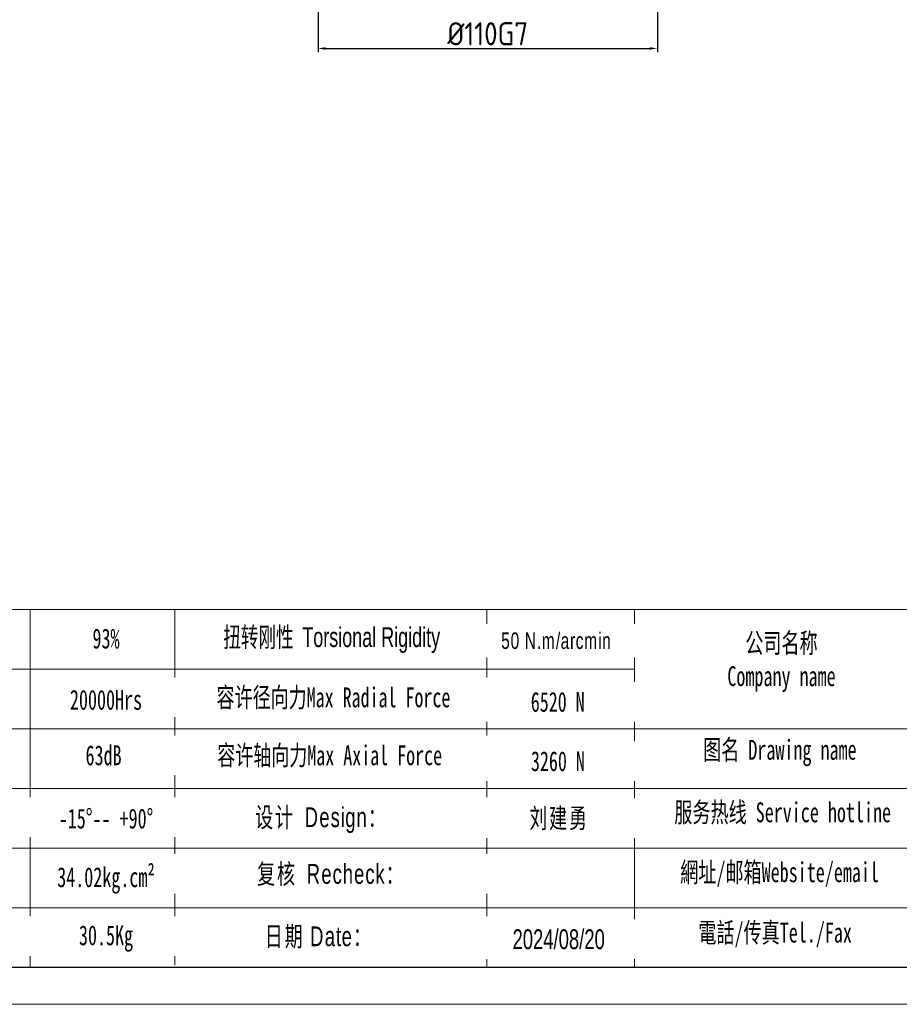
# Model space of a CAD drawing. Header units: millimetres. Extents: x 0 to 1017, y 0 to 717.
# Tile 9 of 13: x 491 to 776, y 0 to 319. Entities that reach past the tile are written whole.
import ezdxf

# ---------------------------------------------------------------- set-up
doc = ezdxf.new("R2010")
doc.units = ezdxf.units.MM
doc.layers.add('6文字层', color=3, linetype='Continuous')
doc.layers.add('SLD-0', color=7, linetype='Continuous', lineweight=18)
doc.layers.add('图框_外框线', color=7, linetype='Continuous', lineweight=18)
doc.styles.add('工程字', font='gbenor.shx', dxfattribs={"bigfont": 'gbcbig.shx'})
doc.styles.add('标准', font='arial.ttf', dxfattribs={"width": 0.667})
doc.dimstyles.new('ISO-25', dxfattribs={"dimtxt": 2.5, "dimasz": 2.5, "dimexe": 1.25, "dimexo": 0.625, "dimtad": 1, "dimtxsty": 'Standard', "dimcen": 2.5, "dimadec": 0, "dimazin": 0, "dimtfac": 1, "dimtmove": 0, "dimatfit": 3, "dimfxl": 1, "dimarcsym": 0})

# ---------------------------------------------------------------- blocks, each defined once
blk = doc.blocks.new('*D93')
at = {"layer": '6文字层', "color": 0, "lineweight": -2}
for p, q in [((587.27, 348.76), (587.27, 308.59)), ((697.27, 348.76), (697.27, 308.59)), ((589.77, 309.84), (694.77, 309.84))]:
    blk.add_line(p, q, dxfattribs=at)
at = {"layer": '6文字层', "color": 0}
for points in [[(589.77, 310.25), (589.77, 309.42), (587.27, 309.84)], [(694.77, 309.42), (694.77, 310.25), (697.27, 309.84)]]:
    blk.add_solid(points, dxfattribs=at)
at = {"layer": 'Defpoints', "color": 0}
for p in [(587.27, 349.38), (697.27, 349.38), (697.27, 309.84)]:
    blk.add_point(p, dxfattribs=at)
at = {"layer": '6文字层', "color": 0, "insert": (642.27, 314.59), "char_height": 7.5, "attachment_point": 5, "style": '工程字'}
blk.add_mtext('%%c110G7', dxfattribs=at)

msp = doc.modelspace()

# ---------------------------------------------------------------- linework, layer by layer
at = {"layer": 'SLD-0'}
msp.add_line((493.9844, 127.9643), (493.9844, 12.0721), dxfattribs=at)
at = {"layer": '图框_外框线'}
for p, q in [((89.5762, 127.9643), (1001.9813, 127.9643)), ((540.8782, 127.9643), (540.8782, 12.7149)), ((642.0266, 127.9643), (642.0266, 12.0721)), ((689.8042, 127.9643), (689.8042, 12.0721)), ((177.0137, 108.6276), (689.8042, 108.6276)), ((89.5762, 89.291), (1001.9813, 89.291)), ((177.0137, 69.9543), (1001.9813, 69.9543)), ((177.0137, 50.6176), (1001.9813, 50.6176)), ((177.0137, 31.281), (1001.9813, 31.281))]:
    msp.add_line(p, q, dxfattribs=at)
at = {"layer": '图框_外框线', "color": 3}
msp.add_lwpolyline([(0, 0), (1014.0534, 0), (1014.0534, 717.0806), (0, 717.0806)], close=True, dxfattribs=at)
at = {"layer": '图框_外框线', "color": 3, "lineweight": 25}
msp.add_lwpolyline([(60.3603, 12.0721), (1001.9813, 12.0721), (1001.9813, 705.0086), (60.3603, 705.0086)], close=True, dxfattribs=at)

# ---------------------------------------------------------------- texts
at = {"layer": 'SLD-0', "color": 1, "char_height": 6.445556, "width": 82.430175, "attachment_point": 2, "style": '标准'}
for s, insert in [('{\\fSimSun|b1|i0|c134|p2;93%}', (518.5235, 121.791)), ('{\\fSimSun|b1|i0|c134|p2;公司名称\\PCompany name}', (737.5057, 120.3306)), ('{\\fSimSun|b1|i0|c134|p2;20000Hrs}', (518.5235, 101.9251)), ('{\\fSimSun|b1|i0|c134|p2;63dB}', (517.7298, 83.9332)), ('{\\fSimSun|b1|i0|c134|p2;图名 Drawing name}', (736.977, 85.7265)), ('{\\fSimSun|b1|i0|c134|p2;服务热线 Service hotline}', (737.891, 65.4586)), ('{\\fSimSun|b1|i0|c134|p2;-15%%D-- +90%%D}', (518.5235, 63.4355)), ('{\\fSimSun|b1|i0|c134|p2;34.02kg.cm²}', (518.5235, 44.4319)), ('{\\fSimSun|b1|i0|c134|p2;網址/邮箱Website/email}', (736.8874, 46.0392)), ('{\\fSimSun|b1|i0|c134|p2;30.5Kg}', (518.5235, 25.5833)), ('{\\fSimSun|b1|i0|c134|p2;電話/传真Tel./Fax}', (735.4433, 26.4683))]:
    msp.add_mtext(s, dxfattribs=dict(at, insert=insert))

# ---------------------------------------------------------------- dimensions: what is measured, and where the dimension line sits
at = {"layer": '6文字层'}
dim = msp.add_linear_dim(base=(697.2677, 309.8363), p1=(587.2677, 349.3833), p2=(697.2677, 349.3839), text='%%c<>G7', dimstyle='ISO-25', override={"dimtxt": 7.5, "dimgap": 1, "dimtxsty": '工程字'}, dxfattribs=at)
dim.commit()
dim.dimension.update_dxf_attribs({"geometry": '*D93', "text_midpoint": (642.2677, 314.5863)})

# ---------------------------------------------------------------- next in the draw order: texts
at = {"layer": 'SLD-0', "color": 1, "attachment_point": 2, "style": '标准', "bg_fill": 2}
for s, insert, char_height, width in [('{\\T1.1;50 N.m/arcmin}', (664.53, 120.5495), 5.371296, 68.691813), ('{\\f宋体|b0|i0|c134|p2;容许径向力Max Radial Force}', (592.2736, 102.7027), 6.417653, 184.458009), ('{\\f宋体|b0|i0|c134|p2;容许轴向力Max Axial Force}', (591.0326, 83.9189), 6.417653, 184.458009), ('{\\fSimSun|b0|i0|c134|p2;\\T1.1;设计 \\fArial|b0|i0|c0|p34;Design\\fSimSun|b0|i0|c134|p2;：}', (588.3479, 63.8473), 6.417653, 184.458009), ('{\\fSimSun|b0|i0|c134|p2;\\T1.1;复核 \\fArial|b0|i0|c0|p34;Recheck\\fSimSun|b0|i0|c134|p2;：}', (591.5613, 45.475), 6.417653, 184.458009), ('{\\T1.1;日期 Date：}', (587.5085, 25.255), 6.417653, 184.458009)]:
    msp.add_mtext(s, dxfattribs=dict(at, insert=insert, char_height=char_height, width=width))

# ---------------------------------------------------------------- next in the draw order: texts
at = {"layer": 'SLD-0', "color": 1, "insert": (591.7011, 122.2283), "char_height": 6.417653, "width": 184.458009, "attachment_point": 2, "style": '标准'}
msp.add_mtext('{\\f宋体|b0|i0|c134|p2;\\W0.65;扭转刚性 \\fArial|b0|i0|c0|p34;Torsional Rigidity}', dxfattribs=at)
at = {"layer": 'SLD-0', "color": 1, "width": 184.458009, "attachment_point": 2, "style": '标准', "bg_fill": 2}
for s, insert, char_height in [('{\\fSimSun|b1|i0|c134|p2;6520 N}', (664.9632, 101.2407), 6.417653), ('{\\fSimSun|b1|i0|c134|p2;3260 N}', (665.0205, 82.0156), 6.417653), ('{\\fSimSun|b0|i0|c134|p2;\\T1.1;刘建勇 }', (665.3921, 63.5485), 6.417653), ('2024/08/20', (665.2697, 24.302), 6.41765)]:
    msp.add_mtext(s, dxfattribs=dict(at, insert=insert, char_height=char_height))

doc.saveas('drawing.dxf')
